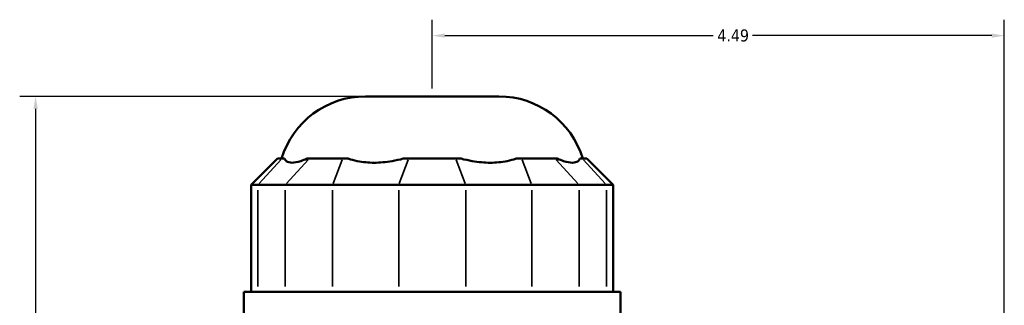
# Model space of a CAD drawing. Header units: inches. Extents: x -2.4 to 50, y -2 to 49.4.
# Tile 6 of 10: x -2.4 to 5.3, y 23.8 to 26. Entities that reach past the tile are written whole.
import ezdxf

# ---------------------------------------------------------------- set-up
doc = ezdxf.new("R2010")
doc.units = ezdxf.units.IN
doc.header["$MEASUREMENT"] = 0
for name, color, linetype, lineweight in [('Dimension (ANSI)', 7, 'Continuous', 25), ('Visible (ANSI)', 7, 'Continuous', 50), ('Visible Narrow (ANSI)', 7, 'Continuous', 35)]:
    doc.layers.add(name, color=color, linetype=linetype, lineweight=lineweight)
doc.styles.add('Note Text (ANSI)', font='tahoma.ttf')
doc.dimstyles.new('Default (ANSI)', dxfattribs={"dimtxt": 0.094488, "dimasz": 0.098425, "dimexe": 0.125, "dimexo": 0.0625, "dimgap": 0.031496, "dimtad": 0, "dimtih": 1, "dimtoh": 1, "dimrnd": 1e-08, "dimzin": 4, "dimdsep": 46, "dimtxsty": 'Note Text (ANSI)', "dimcen": 0.09, "dimdle": 0.393701, "dimclrd": 256, "dimclre": 256, "dimclrt": 5, "dimadec": 0, "dimazin": 1, "dimtfac": 1, "dimtofl": 0, "dimtmove": 0, "dimatfit": 3, "dimfxl": 1, "dimtolj": 1, "dimtzin": 4, "dimlwd": -1, "dimlwe": -1, "dimarcsym": 0})

# ---------------------------------------------------------------- blocks, each defined once
blk = doc.blocks.new('*D8')
at = {"layer": 'Defpoints', "color": 0, "transparency": 16777216}
for p in [(5.3068, 25.9106), (0.8168, 25.4342), (5.3068, 21.9711)]:
    blk.add_point(p, dxfattribs=at)
at = {"layer": 'Dimension (ANSI)', "transparency": 16777216}
for p, q in [((0.8168, 25.4967), (0.8168, 26.0356)), ((5.3068, 22.0336), (5.3068, 26.0356)), ((0.9153, 25.9106), (3.0232, 25.9106)), ((5.2084, 25.9106), (3.3305, 25.9106))]:
    blk.add_line(p, q, dxfattribs=at)
for points in [[(0.9153, 25.927), (0.9153, 25.8942), (0.8168, 25.9106)], [(5.2084, 25.927), (5.2084, 25.8942), (5.3068, 25.9106)]]:
    blk.add_solid(points, dxfattribs=at)
at = {"layer": 'Dimension (ANSI)', "color": 5, "transparency": 16777216, "insert": (3.0547, 25.9597), "char_height": 0.09449, "attachment_point": 1, "style": 'Note Text (ANSI)'}
blk.add_mtext('\\A1;4.49', dxfattribs=at)
blk = doc.blocks.new('*D10')
at = {"layer": 'Defpoints', "color": 0, "transparency": 16777216}
for p in [(-2.2956, 25.4342), (0.2927, 25.4342), (-1.5082, 18.4642)]:
    blk.add_point(p, dxfattribs=at)
at = {"layer": 'Dimension (ANSI)', "transparency": 16777216}
for p, q in [((0.2302, 25.4342), (-2.4206, 25.4342)), ((-2.2956, 25.3358), (-2.2956, 22.0299)), ((-2.2956, 18.5627), (-2.2956, 21.8686)), ((-1.5707, 18.4642), (-2.4206, 18.4642))]:
    blk.add_line(p, q, dxfattribs=at)
for points in [[(-2.312, 25.3358), (-2.2792, 25.3358), (-2.2956, 25.4342)], [(-2.312, 18.5627), (-2.2792, 18.5627), (-2.2956, 18.4642)]]:
    blk.add_solid(points, dxfattribs=at)
at = {"layer": 'Dimension (ANSI)', "color": 5, "transparency": 16777216, "insert": (-2.4166, 21.9984), "char_height": 0.09449, "attachment_point": 1, "style": 'Note Text (ANSI)'}
blk.add_mtext('\\A1;6.97', dxfattribs=at)

msp = doc.modelspace()

# ---------------------------------------------------------------- linework, layer by layer
at = {"layer": 'Visible (ANSI)'}
for p, q in [((0.2927, 25.4342), (1.341, 25.4342)), ((-0.3975, 24.9463), (-0.6036, 24.7402)), ((-0.3975, 24.9463), (-0.3609, 24.9463)), ((-0.3425, 24.9463), (-0.3609, 24.9463)), ((-0.1461, 24.9463), (-0.1645, 24.9463)), ((-0.1461, 24.9463), (0.1142, 24.9463)), ((0.1586, 24.9463), (0.1142, 24.9463)), ((0.6328, 24.9463), (0.5884, 24.9463)), ((0.6328, 24.9463), (1.0009, 24.9463)), ((1.0453, 24.9463), (1.0009, 24.9463)), ((1.5195, 24.9463), (1.4751, 24.9463)), ((1.5195, 24.9463), (1.7798, 24.9463)), ((1.7982, 24.9463), (1.7798, 24.9463)), ((1.9946, 24.9463), (1.9762, 24.9463)), ((1.9946, 24.9463), (2.0312, 24.9463)), ((2.0312, 24.9463), (2.2373, 24.7402)), ((-0.5513, 24.7402), (-0.6036, 24.7402)), ((-0.6036, 24.7402), (-0.6036, 23.9008)), ((-0.5513, 24.7402), (-0.3365, 24.7402)), ((0.0353, 24.7402), (-0.3365, 24.7402)), ((0.0353, 24.7402), (0.5539, 24.7402)), ((1.0797, 24.7402), (0.5539, 24.7402)), ((1.0797, 24.7402), (1.5984, 24.7402)), ((1.9702, 24.7402), (1.5984, 24.7402)), ((1.9702, 24.7402), (2.185, 24.7402)), ((2.2373, 24.7402), (2.185, 24.7402)), ((2.2373, 24.7402), (2.2373, 23.9008)), ((2.2939, 23.9008), (-0.6602, 23.9008)), ((-0.6602, 23.6917), (-0.6602, 23.9008)), ((2.2939, 23.6917), (2.2939, 23.9008))]:
    msp.add_line(p, q, dxfattribs=at)
for centre, start, end in [((0.2927, 24.7472), 90, 163.15289), ((1.341, 24.7472), 16.84711, 90)]:
    msp.add_arc(centre, 0.687, start, end, dxfattribs=at)
for points in [[(-0.3425, 24.9463), (-0.3394, 24.9386), (-0.3346, 24.932), (-0.3171, 24.9183), (-0.3011, 24.9144), (-0.283, 24.9144), (-0.265, 24.9144), (-0.2416, 24.9183), (-0.1989, 24.932), (-0.1819, 24.9386), (-0.1645, 24.9463)], [(0.1586, 24.9463), (0.1804, 24.9386), (0.2041, 24.932), (0.2716, 24.9183), (0.3176, 24.9144), (0.3612, 24.9144), (0.4049, 24.9144), (0.4539, 24.9183), (0.5319, 24.932), (0.5606, 24.9386), (0.5884, 24.9463)], [(1.0453, 24.9463), (1.073, 24.9386), (1.1018, 24.932), (1.1797, 24.9183), (1.2288, 24.9144), (1.2724, 24.9144), (1.3161, 24.9144), (1.3621, 24.9183), (1.4296, 24.932), (1.4532, 24.9386), (1.4751, 24.9463)], [(1.7982, 24.9463), (1.8156, 24.9386), (1.8325, 24.932), (1.8753, 24.9183), (1.8986, 24.9144), (1.9167, 24.9144), (1.9348, 24.9144), (1.9508, 24.9183), (1.9683, 24.932), (1.9731, 24.9386), (1.9762, 24.9463)]]:
    msp.add_open_spline(points, degree=3, knots=[-0.569398, -0.569398, -0.569398, -0.569398, -0.360064, -0.360064, 0, 0, 0, 0.360064, 0.360064, 0.569398, 0.569398, 0.569398, 0.569398], dxfattribs=at)
at = {"layer": 'Visible Narrow (ANSI)'}
for p, q in [((-0.3704, 24.936), (-0.5418, 24.7505)), ((-0.327, 24.7505), (-0.1556, 24.936)), ((0.1102, 24.936), (0.0392, 24.7505)), ((0.6289, 24.936), (0.5579, 24.7505)), ((1.0048, 24.936), (1.0758, 24.7505)), ((1.5234, 24.936), (1.5944, 24.7505)), ((1.7893, 24.936), (1.9607, 24.7505)), ((2.0041, 24.936), (2.1755, 24.7505)), ((-0.5513, 23.9428), (-0.5513, 24.6983)), ((-0.3365, 24.6983), (-0.3365, 23.9428)), ((0.0353, 23.9428), (0.0353, 24.6983)), ((0.5539, 24.6983), (0.5539, 23.9428)), ((1.0797, 23.9428), (1.0797, 24.6983)), ((1.5984, 24.6983), (1.5984, 23.9428)), ((1.9702, 23.9428), (1.9702, 24.6983)), ((2.185, 24.6983), (2.185, 23.9428))]:
    msp.add_line(p, q, dxfattribs=at)

# ---------------------------------------------------------------- dimensions: what is measured, and where the dimension line sits
at = {"layer": 'Dimension (ANSI)'}
for base, p1, p2, angle, override, picture, middle in [((5.3068, 25.9106), (0.8168, 25.4342), (5.3068, 21.9711), 180, {"dimgap": 0.031496, "dimtih": 0, "dimtoh": 0, "dimdec": 2, "dimtol": 0, "dimlim": 0, "dimtp": 0, "dimtm": 0, "dimtdec": 2, "dimatfit": 1}, '*D8', (3.1768, 25.9106)), ((-2.2956, 25.4342), (-1.5082, 18.4642), (0.2927, 25.4342), 270, {"dimgap": 0.031496, "dimdec": 2, "dimtol": 0, "dimlim": 0, "dimtp": 0, "dimtm": 0, "dimtdec": 2, "dimatfit": 1}, '*D10', (-2.2956, 21.9492))]:
    dim = msp.add_linear_dim(base=base, p1=p1, p2=p2, angle=angle, dimstyle='Default (ANSI)', override=override, dxfattribs=at)
    dim.commit()
    dim.dimension.update_dxf_attribs({"geometry": picture, "text_midpoint": middle, "dimtype": 160})

doc.saveas('drawing.dxf')
